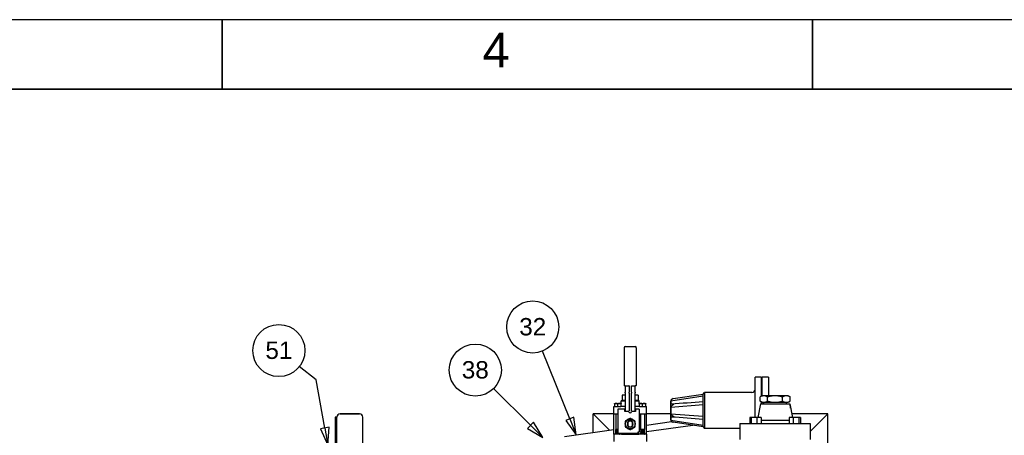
# Paper-space layout 'SHEET_3' of a CAD drawing. Header units: inches. Extents: x 3 to 360, y 8 to 227.
# Tile 101 of 117: x 166 to 241, y 195 to 227. Entities that reach past the tile are written whole.
import ezdxf

# ---------------------------------------------------------------- set-up
doc = ezdxf.new("R2010")
doc.units = ezdxf.units.IN
doc.header["$LTSCALE"] = 10.666667
doc.header["$MEASUREMENT"] = 0
doc.layers.get('0').update_dxf_attribs({"lineweight": 25})
doc.layers.get('DEFPOINTS').update_dxf_attribs({"lineweight": 25})
for name, color, linetype, lineweight in [('BORDER', 7, 'Continuous', 25), ('BORDER_TEXT', 7, 'Continuous', 25), ('DIMEN', 7, 'Continuous', 25)]:
    doc.layers.add(name, color=color, linetype=linetype, lineweight=lineweight)
doc.styles.add('Current-ANSI', font='arial.ttf')
doc.styles.add('Text Style153', font='arial.ttf')

# ---------------------------------------------------------------- blocks, each defined once
blk = doc.blocks.new('Borders ProEnergy ANSI-D')
at = {"layer": 'BORDER', "lineweight": 35}
for p, q in [((17, 20.75), (17, 21.25)), ((21.25, 20.75), (21.25, 21.25)), ((0.75, 20.75), (33.25, 20.75))]:
    blk.add_line(p, q, dxfattribs=at)
at = {"layer": 'BORDER'}
blk.add_line((17, 20.75), (17, 20.8357), dxfattribs=at)
at = {"layer": 'DEFPOINTS'}
blk.add_line((33.75, 21.25), (0.25, 21.25), dxfattribs=at)
at = {"layer": 'BORDER_TEXT', "style": 'Text Style153'}
blk.add_text('4', height=0.25, dxfattribs=at).set_placement((18.875, 20.9062))
blk = doc.blocks.new('Balloon162')
at = {"layer": 'DIMEN', "linetype": 'Continuous', "lineweight": 25}
for p, q in [((19.5018, 18.3774), (19.3055, 18.8643)), ((19.5308, 18.389), (19.4728, 18.3657)), ((19.4728, 18.3657), (19.5485, 18.2614)), ((19.5018, 18.3774), (19.5485, 18.2614)), ((19.5485, 18.2614), (19.5308, 18.389))]:
    blk.add_line(p, q, dxfattribs=at)
at = {"layer": 'DIMEN', "linetype": 'Continuous', "lineweight": 25, "flags": 128}
blk.add_lwpolyline([(19.4728, 18.3657), (19.5485, 18.2614), (19.5308, 18.389), (19.4728, 18.3657)], dxfattribs=at)
at = {"layer": 'DIMEN'}
blk.add_circle((19.2356, 19.0378), 0.1875, dxfattribs=at)
blk.add_solid([(19.4728, 18.3657), (19.5485, 18.2614), (19.5308, 18.389), (19.4728, 18.3657)], dxfattribs=at)
at = {"layer": 'DIMEN', "insert": (19.2356, 19.0388), "char_height": 0.125, "attachment_point": 5, "style": 'Current-ANSI'}
blk.add_mtext('32', dxfattribs=at)
blk = doc.blocks.new('Balloon163')
at = {"layer": 'DIMEN', "linetype": 'Continuous', "lineweight": 25}
for p, q in [((19.2199, 18.3299), (18.9543, 18.5955)), ((19.242, 18.3519), (19.1979, 18.3078)), ((19.1979, 18.3078), (19.3083, 18.2415)), ((19.2199, 18.3299), (19.3083, 18.2415)), ((19.3083, 18.2415), (19.242, 18.3519))]:
    blk.add_line(p, q, dxfattribs=at)
at = {"layer": 'DIMEN', "linetype": 'Continuous', "lineweight": 25, "flags": 128}
blk.add_lwpolyline([(19.1979, 18.3078), (19.3083, 18.2415), (19.242, 18.3519), (19.1979, 18.3078)], dxfattribs=at)
at = {"layer": 'DIMEN'}
blk.add_circle((18.8222, 18.7276), 0.1875, dxfattribs=at)
blk.add_solid([(19.1979, 18.3078), (19.3083, 18.2415), (19.242, 18.3519), (19.1979, 18.3078)], dxfattribs=at)
at = {"layer": 'DIMEN', "insert": (18.8222, 18.7287), "char_height": 0.125, "attachment_point": 5, "style": 'Current-ANSI'}
blk.add_mtext('38', dxfattribs=at)
blk = doc.blocks.new('Balloon167')
at = {"layer": 'DIMEN', "linetype": 'Continuous', "lineweight": 25}
for p, q in [((17.6773, 18.657), (17.5556, 18.7527)), ((17.7392, 18.3105), (17.6773, 18.657)), ((17.77, 18.316), (17.7085, 18.305)), ((17.7085, 18.305), (17.7612, 18.1875)), ((17.7392, 18.3105), (17.7612, 18.1875)), ((17.7612, 18.1875), (17.77, 18.316))]:
    blk.add_line(p, q, dxfattribs=at)
at = {"layer": 'DIMEN', "linetype": 'Continuous', "lineweight": 25, "flags": 128}
blk.add_lwpolyline([(17.7085, 18.305), (17.7612, 18.1875), (17.77, 18.316), (17.7085, 18.305)], dxfattribs=at)
at = {"layer": 'DIMEN'}
blk.add_circle((17.4085, 18.8682), 0.1875, dxfattribs=at)
blk.add_solid([(17.7085, 18.305), (17.7612, 18.1875), (17.77, 18.316), (17.7085, 18.305)], dxfattribs=at)
at = {"layer": 'DIMEN', "insert": (17.4085, 18.8693), "char_height": 0.125, "attachment_point": 5, "style": 'Current-ANSI'}
blk.add_mtext('51', dxfattribs=at)

psp = doc.layouts.new('SHEET_3')

# ---------------------------------------------------------------- linework, layer by layer
for p, q in [((212.193, 201.48), (212.193, 198.58)), ((212.273, 201.56), (213.053, 201.56)), ((213.133, 201.48), (213.133, 198.58)), ((222.256, 196.125), (222.256, 199.222)), ((222.756, 199.222), (222.256, 199.222)), ((222.756, 197.767), (222.756, 199.222)), ((222.788, 199.16), (222.756, 199.16)), ((222.788, 197.785), (222.788, 199.222)), ((223.288, 199.222), (222.788, 199.222)), ((223.288, 199.222), (223.288, 197.785)), ((212.273, 198.56), (212.213, 198.56)), ((212.273, 198.56), (212.561, 198.56)), ((212.273, 198.54), (212.273, 198.066)), ((212.273, 198.021), (212.273, 198.066)), ((212.573, 198.54), (212.573, 198.066)), ((212.573, 197.992), (212.573, 198.066)), ((212.753, 198.066), (212.753, 198.54)), ((212.753, 198.066), (212.753, 197.992)), ((212.764, 198.56), (213.053, 198.56)), ((213.113, 198.56), (213.053, 198.56)), ((213.053, 198.066), (213.053, 198.54)), ((213.053, 198.066), (213.053, 198.021)), ((211.983, 197.41), (211.963, 197.39)), ((212.273, 197.39), (211.963, 197.39)), ((211.963, 197.19), (211.963, 197.39)), ((211.983, 197.41), (212.273, 197.41)), ((212.051, 197.833), (212.051, 197.453)), ((212.273, 197.833), (212.051, 197.833)), ((212.051, 197.453), (212.193, 197.453)), ((212.132, 197.453), (212.132, 197.41)), ((212.193, 197.453), (212.214, 197.453)), ((212.214, 197.453), (212.273, 197.453)), ((212.273, 198.021), (212.273, 196.678)), ((212.573, 197.992), (212.573, 196.63)), ((212.753, 196.63), (212.753, 197.992)), ((213.053, 196.678), (213.053, 198.021)), ((213.275, 197.833), (213.053, 197.833)), ((213.053, 197.453), (213.111, 197.453)), ((213.053, 197.41), (213.343, 197.41)), ((213.363, 197.39), (213.053, 197.39)), ((213.111, 197.453), (213.132, 197.453)), ((213.132, 197.453), (213.275, 197.453)), ((213.193, 197.453), (213.193, 197.41)), ((213.275, 197.833), (213.275, 197.453)), ((213.343, 197.41), (213.363, 197.39)), ((213.363, 197.19), (213.363, 197.39)), ((215.756, 197.32), (215.756, 196)), ((215.774, 197.402), (218.256, 197.778)), ((215.957, 197.565), (218.256, 197.91)), ((218.256, 197.91), (218.381, 198.035)), ((218.256, 197.285), (218.256, 197.91)), ((218.381, 198.035), (218.381, 195.285)), ((222.006, 198.035), (218.381, 198.035)), ((222.788, 197.785), (222.633, 197.695)), ((222.633, 197.374), (222.633, 197.695)), ((222.788, 197.285), (222.633, 197.374)), ((222.922, 197.785), (222.788, 197.785)), ((223.788, 197.785), (222.922, 197.785)), ((223.21, 197.374), (223.21, 197.695)), ((224.654, 197.785), (223.788, 197.785)), ((224.365, 197.374), (224.365, 197.695)), ((224.788, 197.785), (224.654, 197.785)), ((224.788, 197.785), (224.942, 197.695)), ((224.788, 197.285), (224.942, 197.374)), ((224.942, 197.374), (224.942, 197.695)), ((211.413, 196.96), (211.936, 196.96)), ((211.413, 196.41), (211.413, 196.96)), ((211.463, 197.19), (211.963, 197.19)), ((211.463, 197.167), (211.463, 196.96)), ((211.706, 196.77), (211.706, 194.97)), ((212.263, 196.77), (211.706, 196.77)), ((211.713, 196.96), (211.713, 197.167)), ((212.048, 196.96), (211.936, 196.96)), ((211.963, 196.96), (211.963, 197.167)), ((212.273, 196.96), (212.048, 196.96)), ((212.263, 196.57), (212.263, 196.77)), ((212.563, 196.57), (212.263, 196.57)), ((212.273, 196.678), (212.273, 196.638)), ((212.273, 196.638), (212.273, 196.57)), ((213.063, 196.57), (212.763, 196.57)), ((213.277, 196.96), (213.053, 196.96)), ((213.053, 196.638), (213.053, 196.678)), ((213.053, 196.57), (213.053, 196.638)), ((213.319, 196.77), (213.063, 196.77)), ((213.063, 196.77), (213.063, 196.57)), ((213.389, 196.96), (213.277, 196.96)), ((213.319, 196.77), (213.369, 196.77)), ((213.363, 197.19), (213.863, 197.19)), ((213.363, 197.167), (213.363, 196.96)), ((213.369, 196.67), (213.369, 196.77)), ((213.369, 195.02), (213.369, 196.67)), ((213.389, 196.96), (213.913, 196.96)), ((213.613, 196.96), (213.613, 197.167)), ((213.863, 196.96), (213.863, 197.167)), ((213.913, 196.41), (213.913, 196.96)), ((215.774, 196.923), (218.256, 197.111)), ((218.256, 196.035), (218.256, 197.285)), ((222.663, 197.16), (222.456, 196.125)), ((222.663, 197.16), (224.913, 197.16)), ((222.756, 197.16), (222.756, 197.303)), ((222.788, 197.285), (222.922, 197.285)), ((222.788, 197.16), (222.788, 197.285)), ((222.913, 197.16), (222.913, 197.285)), ((222.922, 197.285), (223.788, 197.285)), ((223.788, 197.285), (224.654, 197.285)), ((224.654, 197.285), (224.788, 197.285)), ((224.663, 197.16), (224.663, 197.285)), ((224.913, 197.16), (225.12, 196.125)), ((224.975, 197.039), (224.916, 197.14)), ((224.975, 196.847), (224.975, 197.039)), ((190.138, 196.14), (190.003, 196.14)), ((190.003, 196.14), (190.003, 192.517)), ((190.138, 192.517), (190.138, 196.14)), ((190.138, 192.517), (190.138, 196.14)), ((191.888, 196.39), (190.388, 196.39)), ((190.388, 196.39), (191.888, 196.39)), ((192.138, 192.923), (192.138, 196.14)), ((209.825, 196.39), (210.075, 196.14)), ((209.825, 194.97), (209.825, 196.39)), ((211.413, 196.39), (209.825, 196.39)), ((210.075, 196.14), (209.825, 196.39)), ((211.071, 195.144), (210.075, 196.14)), ((210.075, 196.14), (211.071, 195.144)), ((211.413, 194.83), (211.413, 196.41)), ((211.413, 196.41), (211.706, 196.41)), ((211.556, 196.41), (211.556, 195.206)), ((213.369, 196.41), (213.389, 196.41)), ((213.389, 196.41), (213.913, 196.41)), ((213.456, 196.41), (213.456, 195.206)), ((213.769, 196.41), (213.769, 195.206)), ((213.913, 194.83), (213.913, 196.41)), ((215.756, 196.39), (213.913, 196.39)), ((213.913, 195.539), (215.846, 195.808)), ((215.774, 196.396), (218.256, 196.209)), ((215.774, 195.917), (218.256, 195.542)), ((218.256, 195.41), (218.256, 196.035)), ((221.841, 196.125), (221.841, 195.66)), ((221.958, 196.125), (221.841, 196.125)), ((221.958, 196.125), (221.958, 195.66)), ((222.393, 196.125), (221.958, 196.125)), ((222.393, 196.125), (222.393, 195.66)), ((222.711, 196.125), (222.393, 196.125)), ((222.711, 196.125), (222.711, 195.66)), ((222.711, 195.91), (224.864, 195.91)), ((224.864, 196.125), (224.864, 195.66)), ((225.183, 196.125), (224.864, 196.125)), ((227.825, 196.39), (225.067, 196.39)), ((225.183, 196.125), (225.183, 195.66)), ((225.617, 196.125), (225.183, 196.125)), ((225.617, 196.125), (225.617, 195.66)), ((225.734, 196.125), (225.617, 196.125)), ((225.734, 196.125), (225.734, 195.66)), ((227.575, 196.14), (226.488, 195.052)), ((226.488, 195.052), (227.575, 196.14)), ((227.575, 196.14), (227.825, 196.39)), ((227.825, 196.39), (227.575, 196.14)), ((227.825, 193.55), (227.825, 196.39)), ((207.614, 194.663), (211.413, 195.191)), ((211.706, 195.206), (211.556, 195.206)), ((211.586, 195.189), (211.556, 195.206)), ((211.586, 195.175), (211.556, 195.158)), ((211.556, 195.158), (211.706, 195.158)), ((211.556, 195.158), (211.556, 195.151)), ((211.706, 195.151), (211.556, 195.151)), ((211.586, 195.133), (211.556, 195.151)), ((211.586, 195.119), (211.556, 195.102)), ((211.556, 195.102), (211.706, 195.102)), ((211.556, 195.102), (211.556, 195.095)), ((211.706, 195.095), (211.556, 195.095)), ((211.586, 195.078), (211.556, 195.095)), ((211.586, 195.064), (211.556, 195.046)), ((211.556, 195.046), (211.706, 195.046)), ((211.556, 195.046), (211.556, 195.039)), ((211.706, 195.039), (211.556, 195.039)), ((211.586, 195.022), (211.556, 195.039)), ((211.563, 195.161), (211.563, 195.203)), ((211.563, 195.106), (211.563, 195.147)), ((211.563, 195.05), (211.563, 195.091)), ((211.563, 194.994), (211.563, 195.036)), ((212.48, 195.488), (212.48, 195.751)), ((212.483, 195.745), (212.483, 195.494)), ((212.843, 195.494), (212.843, 195.745)), ((212.845, 195.751), (212.845, 195.488)), ((213.769, 195.206), (213.456, 195.206)), ((213.486, 195.189), (213.456, 195.206)), ((213.486, 195.175), (213.456, 195.158)), ((213.456, 195.158), (213.769, 195.158)), ((213.456, 195.158), (213.456, 195.151)), ((213.769, 195.151), (213.456, 195.151)), ((213.486, 195.133), (213.456, 195.151)), ((213.486, 195.119), (213.456, 195.102)), ((213.456, 195.102), (213.769, 195.102)), ((213.456, 195.102), (213.456, 195.095)), ((213.769, 195.095), (213.456, 195.095)), ((213.486, 195.078), (213.456, 195.095)), ((213.486, 195.064), (213.456, 195.046)), ((213.456, 195.046), (213.769, 195.046)), ((213.456, 195.046), (213.456, 195.039)), ((213.769, 195.039), (213.456, 195.039)), ((213.486, 195.022), (213.456, 195.039)), ((213.739, 195.189), (213.769, 195.206)), ((213.739, 195.175), (213.769, 195.158)), ((213.739, 195.133), (213.769, 195.151)), ((213.739, 195.119), (213.769, 195.102)), ((213.739, 195.078), (213.769, 195.095)), ((213.739, 195.064), (213.769, 195.046)), ((213.739, 195.022), (213.769, 195.039)), ((213.763, 195.161), (213.763, 195.203)), ((213.763, 195.106), (213.763, 195.147)), ((213.763, 195.05), (213.763, 195.091)), ((213.763, 194.994), (213.763, 195.036)), ((213.769, 195.158), (213.769, 195.151)), ((213.769, 195.102), (213.769, 195.095)), ((213.769, 195.046), (213.769, 195.039)), ((213.913, 195.034), (217.466, 195.528)), ((218.256, 195.41), (215.957, 195.754)), ((218.256, 195.41), (218.381, 195.285)), ((221.088, 195.285), (218.381, 195.285)), ((221.088, 195.66), (226.488, 195.66)), ((221.088, 195.66), (221.088, 194.42)), ((226.488, 195.66), (226.488, 194.42)), ((211.936, 194.83), (211.413, 194.83)), ((211.413, 194.83), (211.413, 194.28)), ((211.586, 195.008), (211.556, 194.991)), ((211.556, 194.991), (211.706, 194.991)), ((211.556, 194.991), (211.556, 194.984)), ((211.706, 194.984), (211.556, 194.984)), ((211.586, 194.967), (211.556, 194.984)), ((211.586, 194.953), (211.556, 194.935)), ((211.556, 194.935), (211.706, 194.935)), ((211.556, 194.935), (211.556, 194.928)), ((211.706, 194.928), (211.556, 194.928)), ((211.586, 194.911), (211.556, 194.928)), ((211.586, 194.897), (211.556, 194.88)), ((211.556, 194.88), (211.869, 194.88)), ((211.556, 194.88), (211.556, 194.873)), ((211.869, 194.873), (211.556, 194.873)), ((211.586, 194.855), (211.556, 194.873)), ((211.563, 194.939), (211.563, 194.98)), ((211.563, 194.883), (211.563, 194.925)), ((211.563, 194.83), (211.563, 194.869)), ((211.586, 194.842), (211.566, 194.83)), ((211.706, 194.92), (211.706, 194.97)), ((211.706, 194.92), (213.269, 194.92)), ((211.839, 194.911), (211.854, 194.92)), ((211.839, 194.897), (211.869, 194.88)), ((211.839, 194.855), (211.869, 194.873)), ((211.839, 194.842), (211.859, 194.83)), ((211.869, 194.88), (211.869, 194.873)), ((212.006, 194.83), (211.936, 194.83)), ((212.006, 194.83), (212.006, 194.92)), ((212.006, 194.83), (213.32, 194.83)), ((213.269, 194.97), (213.269, 195.02)), ((213.269, 195.02), (213.319, 195.02)), ((213.269, 194.97), (213.269, 194.92)), ((213.369, 195.02), (213.319, 195.02)), ((213.32, 194.83), (213.32, 195.02)), ((213.389, 194.83), (213.32, 194.83)), ((213.913, 194.83), (213.389, 194.83)), ((213.486, 195.008), (213.456, 194.991)), ((213.456, 194.991), (213.769, 194.991)), ((213.456, 194.991), (213.456, 194.984)), ((213.769, 194.984), (213.456, 194.984)), ((213.486, 194.967), (213.456, 194.984)), ((213.486, 194.953), (213.456, 194.935)), ((213.456, 194.935), (213.769, 194.935)), ((213.456, 194.935), (213.456, 194.928)), ((213.769, 194.928), (213.456, 194.928)), ((213.486, 194.911), (213.456, 194.928)), ((213.486, 194.897), (213.456, 194.88)), ((213.456, 194.88), (213.769, 194.88)), ((213.456, 194.88), (213.456, 194.873)), ((213.769, 194.873), (213.456, 194.873)), ((213.486, 194.855), (213.456, 194.873)), ((213.486, 194.842), (213.466, 194.83)), ((213.739, 195.008), (213.769, 194.991)), ((213.739, 194.967), (213.769, 194.984)), ((213.739, 194.953), (213.769, 194.935)), ((213.739, 194.911), (213.769, 194.928)), ((213.739, 194.897), (213.769, 194.88)), ((213.739, 194.855), (213.769, 194.873)), ((213.739, 194.842), (213.759, 194.83)), ((213.763, 194.939), (213.763, 194.98)), ((213.763, 194.883), (213.763, 194.925)), ((213.763, 194.83), (213.763, 194.869)), ((213.769, 194.991), (213.769, 194.984)), ((213.769, 194.935), (213.769, 194.928)), ((213.769, 194.88), (213.769, 194.873)), ((213.913, 194.83), (213.913, 194.28))]:
    psp.add_line(p, q)
psp.add_circle((212.663, 195.62), 0.375)
for centre, radius, start, end in [((212.273, 201.48), 0.08, 90, 180), ((213.053, 201.48), 0.08, 0, 90), ((212.213, 198.58), 0.02, 180, 270), ((212.253, 198.54), 0.02, 0, 90), ((212.553, 198.54), 0.02, 0, 90), ((212.773, 198.54), 0.02, 90, 180), ((213.073, 198.54), 0.02, 90, 180), ((213.113, 198.58), 0.02, 270, 0), ((222.006, 198.285), 0.25, 270, 0), ((216.006, 197.32), 0.25, 101.30127, 180), ((212.663, 196.57), 0.1, 180, 0), ((190.388, 196.14), 0.25, 90, 180), ((190.388, 196.14), 0.25, 90, 180), ((191.888, 196.14), 0.25, 0, 90), ((191.888, 196.14), 0.25, 0, 90), ((212.663, 195.62), 0.39, 104.10973, 135.89027), ((212.663, 195.62), 0.25, 43.94552, 136.05448), ((212.663, 195.62), 0.236, 40.19176, 139.80824), ((212.663, 195.62), 0.219, 34.84696, 145.15304), ((212.663, 195.62), 0.39, 44.10973, 75.89027), ((216.006, 196), 0.25, 180, 258.69873), ((211.582, 195.182), 0.00802, 300, 60), ((211.582, 195.126), 0.00802, 300, 60), ((211.582, 195.071), 0.00802, 300, 60), ((212.663, 195.62), 0.39, 164.10973, 195.89027), ((212.663, 195.62), 0.39, 224.10973, 255.89027), ((212.663, 195.62), 0.225, 143.1301, 216.8699), ((212.663, 195.62), 0.219, 214.84696, 325.15304), ((212.663, 195.62), 0.236, 220.19176, 319.80824), ((212.663, 195.62), 0.25, 223.94552, 316.05448), ((212.663, 195.62), 0.39, 284.10973, 315.89027), ((212.663, 195.62), 0.225, 323.1301, 36.8699), ((212.663, 195.62), 0.39, 344.10973, 15.89027), ((213.482, 195.182), 0.00802, 300, 60), ((213.482, 195.126), 0.00802, 300, 60), ((213.482, 195.071), 0.00802, 300, 60), ((213.743, 195.182), 0.00802, 120, 240), ((213.743, 195.126), 0.00802, 120, 240), ((213.743, 195.071), 0.00802, 120, 240), ((211.582, 195.015), 0.00802, 300, 60), ((211.582, 194.96), 0.00802, 300, 60), ((211.582, 194.904), 0.00802, 300, 60), ((211.582, 194.849), 0.00802, 300, 60), ((211.843, 194.904), 0.00802, 120, 240), ((211.843, 194.849), 0.00802, 120, 240), ((213.482, 195.015), 0.00802, 300, 60), ((213.482, 194.96), 0.00802, 300, 60), ((213.482, 194.904), 0.00802, 300, 60), ((213.482, 194.849), 0.00802, 300, 60), ((213.743, 195.015), 0.00802, 120, 240), ((213.743, 194.96), 0.00802, 120, 240), ((213.743, 194.904), 0.00802, 120, 240), ((213.743, 194.849), 0.00802, 120, 240)]:
    psp.add_arc(centre, radius, start, end)
for points, knots in [([(215.957, 197.565), (215.957, 197.565), (215.957, 197.565), (215.957, 197.565), (215.957, 197.565), (215.956, 197.564), (215.954, 197.564), (215.95, 197.563), (215.947, 197.562), (215.939, 197.56), (215.932, 197.558), (215.911, 197.55), (215.897, 197.543), (215.872, 197.528), (215.859, 197.518), (215.829, 197.491), (215.813, 197.472), (215.79, 197.437), (215.781, 197.42), (215.774, 197.402)], [-0.7283411, -0.7283411, -0.7283411, -0.7283411, -0.7239258, -0.7239258, -0.703946, -0.703946, -0.6800566, -0.6800566, -0.6412357, -0.6412357, -0.5698252, -0.5698252, -0.44925, -0.44925, -0.3319214, -0.3319214, -0.1455998, -0.1455998, 0, 0, 0, 0]), ([(215.774, 197.402), (215.774, 197.387), (215.774, 197.356), (215.774, 197.267), (215.774, 197.208), (215.774, 197.139)], [-1.369899, -1.369899, -1.369899, -1.369899, -0.684949, -0.684949, 0, 0, 0, 0]), ([(215.774, 197.139), (215.781, 197.149), (215.791, 197.156), (215.815, 197.165), (215.83, 197.166), (215.874, 197.16), (215.904, 197.148), (215.936, 197.131), (215.942, 197.127), (215.949, 197.122), (215.952, 197.12), (215.955, 197.117), (215.956, 197.116), (215.957, 197.115), (215.957, 197.114), (215.957, 197.113), (215.957, 197.112), (215.957, 197.111), (215.957, 197.11), (215.956, 197.107), (215.954, 197.106), (215.95, 197.101), (215.947, 197.098), (215.939, 197.091), (215.932, 197.085), (215.911, 197.066), (215.897, 197.053), (215.872, 197.029), (215.859, 197.016), (215.829, 196.985), (215.813, 196.967), (215.79, 196.941), (215.781, 196.931), (215.774, 196.923)], [-1.361543, -1.361543, -1.361543, -1.361543, -1.242399, -1.242399, -1.116634, -1.116634, -0.882399, -0.882399, -0.818111, -0.818111, -0.77764, -0.77764, -0.753413, -0.753413, -0.73722, -0.73722, -0.723926, -0.723926, -0.703946, -0.703946, -0.680057, -0.680057, -0.641236, -0.641236, -0.569825, -0.569825, -0.44925, -0.44925, -0.331921, -0.331921, -0.1456, -0.1456, 0, 0, 0, 0]), ([(215.774, 196.923), (215.774, 196.839), (215.774, 196.75), (215.774, 196.57), (215.774, 196.481), (215.774, 196.396)], [-1.369899, -1.369899, -1.369899, -1.369899, -0.684949, -0.684949, 0, 0, 0, 0]), ([(215.774, 196.396), (215.781, 196.389), (215.791, 196.378), (215.815, 196.35), (215.83, 196.334), (215.874, 196.288), (215.904, 196.259), (215.936, 196.231), (215.942, 196.226), (215.949, 196.219), (215.952, 196.216), (215.955, 196.213), (215.956, 196.212), (215.957, 196.21), (215.957, 196.209), (215.957, 196.208), (215.957, 196.207), (215.957, 196.206), (215.957, 196.205), (215.956, 196.203), (215.954, 196.201), (215.95, 196.198), (215.947, 196.195), (215.939, 196.19), (215.932, 196.187), (215.911, 196.176), (215.897, 196.17), (215.872, 196.161), (215.859, 196.157), (215.829, 196.153), (215.813, 196.154), (215.79, 196.164), (215.781, 196.171), (215.774, 196.181)], [-1.361543, -1.361543, -1.361543, -1.361543, -1.242399, -1.242399, -1.116634, -1.116634, -0.882399, -0.882399, -0.818111, -0.818111, -0.77764, -0.77764, -0.753413, -0.753413, -0.73722, -0.73722, -0.723926, -0.723926, -0.703946, -0.703946, -0.680057, -0.680057, -0.641236, -0.641236, -0.569825, -0.569825, -0.44925, -0.44925, -0.331921, -0.331921, -0.1456, -0.1456, 0, 0, 0, 0]), ([(215.774, 196.181), (215.774, 196.111), (215.774, 196.053), (215.774, 195.963), (215.774, 195.932), (215.774, 195.917)], [-1.369899, -1.369899, -1.369899, -1.369899, -0.684949, -0.684949, 0, 0, 0, 0]), ([(215.774, 195.917), (215.781, 195.899), (215.791, 195.881), (215.815, 195.845), (215.83, 195.828), (215.874, 195.787), (215.904, 195.771), (215.936, 195.76), (215.942, 195.758), (215.949, 195.756), (215.952, 195.756), (215.955, 195.755), (215.956, 195.755), (215.957, 195.755), (215.957, 195.755), (215.957, 195.754), (215.957, 195.754), (215.957, 195.754)], [-1.3615434, -1.3615434, -1.3615434, -1.3615434, -1.2423994, -1.2423994, -1.1166338, -1.1166338, -0.8823995, -0.8823995, -0.8181111, -0.8181111, -0.7776395, -0.7776395, -0.7534131, -0.7534131, -0.7372203, -0.7372203, -0.7283411, -0.7283411, -0.7283411, -0.7283411])]:
    psp.add_open_spline(points, degree=3, knots=knots)
for points in [[(215.823, 197.165), (216.634, 197.225), (217.445, 197.286), (218.256, 197.347)], [(218.256, 195.972), (217.445, 196.033), (216.634, 196.094), (215.823, 196.155)]]:
    psp.add_open_spline(points, degree=3)
for points, weights in [([(222.922, 197.785), (222.788, 197.785), (222.633, 197.695)], [1, 1.0379548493, 1]), ([(222.633, 197.374), (222.788, 197.285), (222.922, 197.285)], [1, 1.0379548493, 1]), ([(223.21, 197.695), (223.056, 197.785), (222.922, 197.785)], [1, 1.0379548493, 1]), ([(222.922, 197.285), (223.056, 197.285), (223.21, 197.374)], [1, 1.0379548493, 1]), ([(223.788, 197.785), (223.52, 197.785), (223.21, 197.695)], [1, 1.0379548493, 1]), ([(223.21, 197.374), (223.52, 197.285), (223.788, 197.285)], [1, 1.0379548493, 1]), ([(224.365, 197.695), (224.056, 197.785), (223.788, 197.785)], [1, 1.0379548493, 1]), ([(223.788, 197.285), (224.056, 197.285), (224.365, 197.374)], [1, 1.0379548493, 1]), ([(224.654, 197.785), (224.52, 197.785), (224.365, 197.695)], [1, 1.0379548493, 1]), ([(224.365, 197.374), (224.52, 197.285), (224.654, 197.285)], [1, 1.0379548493, 1]), ([(224.942, 197.695), (224.788, 197.785), (224.654, 197.785)], [1, 1.0379548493, 1]), ([(224.654, 197.285), (224.788, 197.285), (224.942, 197.374)], [1, 1.0379548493, 1]), ([(211.713, 197.167), (211.588, 197.209), (211.463, 197.167)], [1, 1.15455095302, 1]), ([(211.463, 197.167), (211.463, 197.19), (211.463, 197.19)], [1, 1.03802697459, 1]), ([(211.963, 197.167), (211.838, 197.209), (211.713, 197.167)], [1, 1.15455095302, 1]), ([(211.963, 197.19), (211.963, 197.19), (211.963, 197.167)], [1, 1.03802697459, 1]), ([(213.613, 197.167), (213.488, 197.209), (213.363, 197.167)], [1, 1.15455095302, 1]), ([(213.363, 197.167), (213.363, 197.19), (213.363, 197.19)], [1, 1.03802697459, 1]), ([(213.863, 197.167), (213.738, 197.209), (213.613, 197.167)], [1, 1.15455095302, 1]), ([(213.863, 197.19), (213.863, 197.19), (213.863, 197.167)], [1, 1.03802697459, 1]), ([(224.942, 197.011), (224.95, 197.071), (224.917, 197.138)], [1.0740737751, 1.09078907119, 1.02222995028]), ([(212.663, 196.053), (212.475, 195.944), (212.287, 195.836)], [1, 1.15470053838, 1]), ([(212.287, 195.836), (212.287, 195.62), (212.287, 195.403)], [1, 1.15470053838, 1]), ([(212.483, 195.793), (212.483, 195.782), (212.483, 195.772)], [1, 1.00196496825, 1.00197959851]), ([(213.038, 195.836), (212.85, 195.944), (212.663, 196.053)], [1, 1.15470053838, 1]), ([(212.843, 195.772), (212.843, 195.782), (212.843, 195.793)], [1.00197959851, 1.00196496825, 1]), ([(213.038, 195.403), (213.038, 195.62), (213.038, 195.836)], [1, 1.15470053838, 1]), ([(212.287, 195.403), (212.475, 195.295), (212.663, 195.187)], [1, 1.15470053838, 1]), ([(212.483, 195.772), (212.483, 195.758), (212.483, 195.745)], [1, 1.00173233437, 1]), ([(212.483, 195.494), (212.483, 195.481), (212.483, 195.468)], [1, 1.00173233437, 1]), ([(212.483, 195.468), (212.483, 195.457), (212.483, 195.446)], [1.00197959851, 1.00196496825, 1]), ([(212.663, 195.187), (212.85, 195.295), (213.038, 195.403)], [1, 1.15470053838, 1]), ([(212.843, 195.745), (212.843, 195.758), (212.843, 195.772)], [1, 1.00173233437, 1]), ([(212.843, 195.468), (212.843, 195.481), (212.843, 195.494)], [1, 1.00173233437, 1]), ([(212.843, 195.446), (212.843, 195.457), (212.843, 195.468)], [1, 1.00196496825, 1.00197959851])]:
    psp.add_rational_spline(points, weights, degree=2)

# ---------------------------------------------------------------- block references
at = {"xscale": 10.66666666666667, "yscale": 10.66666666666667, "zscale": 10.66666666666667}
psp.add_blockref('Borders ProEnergy ANSI-D', (0, 0), dxfattribs=at)
at = {"layer": 'DIMEN', "xscale": 10.66666666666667, "yscale": 10.66666666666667, "zscale": 10.66666666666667}
for name in ['Balloon162', 'Balloon167', 'Balloon163']:
    psp.add_blockref(name, (0, 0), dxfattribs=at)

doc.saveas('drawing.dxf')
